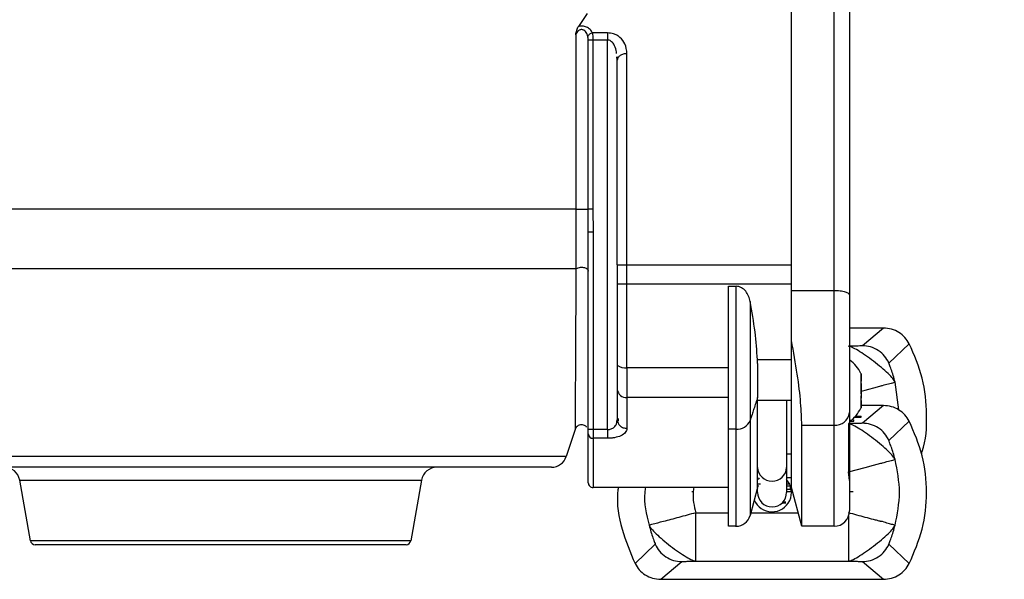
# Model space of a CAD drawing. Header units: inches. Extents: x 144.9 to 238.4, y 214.8 to 247.7.
# Tile 22 of 256: x 158.65 to 158.9, y 223.666 to 223.808. Entities that reach past the tile are written whole.
import ezdxf

# ---------------------------------------------------------------- set-up
doc = ezdxf.new("R2010")
doc.units = ezdxf.units.IN
doc.header["$LTSCALE"] = 0.25
doc.header["$MEASUREMENT"] = 0
doc.layers.add('ANNOTATIONS', color=1, linetype='Continuous')
doc.layers.add('MOTOR RH', color=7, linetype='Continuous')
doc.styles.add('ARIAL', font='arial.ttf', dxfattribs={"height": 0.09375})
doc.dimstyles.new('STANDARD$0', dxfattribs={"dimtxt": 0.09375, "dimasz": 0.09375, "dimexe": 0.03125, "dimexo": 0.046875, "dimgap": 0.09, "dimtad": 0, "dimtih": 1, "dimtoh": 1, "dimdec": 4, "dimzin": 0, "dimdsep": 46, "dimtxsty": 'ARIAL', "dimcen": 0.09, "dimadec": 0, "dimazin": 0, "dimtfac": 1, "dimtdec": 4, "dimtofl": 0, "dimtmove": 0, "dimatfit": 1, "dimfxl": 1, "dimtolj": 1, "dimtzin": 0, "dimarcsym": 0})

# ---------------------------------------------------------------- blocks, each defined once
blk = doc.blocks.new('*D61')
at = {"layer": 'ANNOTATIONS', "color": 0, "lineweight": -2, "transparency": 16777216}
for p, q in [((158.0267998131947, 223.8493624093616), (158.0267998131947, 225.9990556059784)), ((159.1674248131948, 224.9900478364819), (159.1674248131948, 225.9990556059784)), ((158.1205498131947, 225.9678056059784), (158.312002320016, 225.9678056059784)), ((159.0736748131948, 225.9678056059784), (158.8822223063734, 225.9678056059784))]:
    blk.add_line(p, q, dxfattribs=at)
at = {"layer": 'ANNOTATIONS', "color": 0, "transparency": 16777216}
for points in [[(158.1205498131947, 225.9834306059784), (158.1205498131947, 225.9521806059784), (158.0267998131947, 225.9678056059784)], [(159.0736748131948, 225.9834306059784), (159.0736748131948, 225.9521806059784), (159.1674248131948, 225.9678056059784)]]:
    blk.add_solid(points, dxfattribs=at)
at = {"layer": 'defpoints', "color": 0, "transparency": 16777216}
for p in [(158.0267998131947, 225.9678056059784), (159.1674248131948, 224.9431728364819), (158.0267998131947, 223.8024874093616)]:
    blk.add_point(p, dxfattribs=at)
at = {"layer": 'ANNOTATIONS', "color": 0, "transparency": 16777216, "insert": (158.5971123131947, 225.9678056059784), "char_height": 0.09375, "attachment_point": 5, "style": 'ARIAL'}
blk.add_mtext('\\A1;18 5/8"', dxfattribs=at)
blk = doc.blocks.new('*D63')
at = {"layer": 'ANNOTATIONS', "color": 0, "lineweight": -2, "transparency": 16777216}
for p, q in [((158.0267998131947, 223.8493624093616), (158.0267998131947, 226.3654182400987)), ((159.5003668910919, 225.1127240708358), (159.5003668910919, 226.3654182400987)), ((158.1205498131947, 226.3341682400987), (158.559241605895, 226.3341682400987)), ((159.4066168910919, 226.3341682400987), (158.9679250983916, 226.3341682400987))]:
    blk.add_line(p, q, dxfattribs=at)
at = {"layer": 'ANNOTATIONS', "color": 0, "transparency": 16777216}
for points in [[(158.1205498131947, 226.3497932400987), (158.1205498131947, 226.3185432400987), (158.0267998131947, 226.3341682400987)], [(159.4066168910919, 226.3497932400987), (159.4066168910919, 226.3185432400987), (159.5003668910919, 226.3341682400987)]]:
    blk.add_solid(points, dxfattribs=at)
at = {"layer": 'defpoints', "color": 0, "transparency": 16777216}
for p in [(158.0267998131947, 226.3341682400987), (159.5003668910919, 225.0658490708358), (158.0267998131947, 223.8024874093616)]:
    blk.add_point(p, dxfattribs=at)
at = {"layer": 'ANNOTATIONS', "color": 0, "transparency": 16777216, "insert": (158.7635833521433, 226.3341682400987), "char_height": 0.09375, "attachment_point": 5, "style": 'ARIAL'}
blk.add_mtext('\\A1;24""', dxfattribs=at)

msp = doc.modelspace()

# ---------------------------------------------------------------- linework, layer by layer
at = {"layer": 'MOTOR RH'}
for p, q in [((158.8569240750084, 223.739006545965), (158.8569240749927, 223.8315984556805)), ((158.8460973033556, 223.7262636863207), (158.8460973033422, 223.8302607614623)), ((158.7941411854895, 223.8094185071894), (158.7919110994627, 223.8061211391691)), ((158.7912314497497, 223.8040130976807), (158.7912314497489, 223.7596685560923)), ((158.7993453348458, 223.8044431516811), (158.795463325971, 223.8044431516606)), ((158.7993453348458, 223.8044431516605), (158.7993453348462, 223.8026562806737)), ((158.79438043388, 223.7596685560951), (158.7943804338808, 223.802656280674)), ((158.7993453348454, 223.8026562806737), (158.7955795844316, 223.8026562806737)), ((158.7955795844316, 223.8026562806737), (158.7955795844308, 223.7596685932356)), ((158.7993453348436, 223.7036189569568), (158.7993453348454, 223.8026562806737)), ((158.8018059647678, 223.7975581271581), (158.8017131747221, 223.7983964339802)), ((158.8019765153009, 223.7981202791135), (158.8017737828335, 223.7983985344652)), ((158.8019786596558, 223.7981323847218), (158.8018059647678, 223.7975581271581)), ((158.8042665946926, 223.7454764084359), (158.8042665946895, 223.799185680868)), ((158.7912314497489, 223.7596685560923), (158.6183002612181, 223.7596685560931)), ((158.7944240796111, 223.753770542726), (158.7943804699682, 223.7596685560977)), ((158.7955795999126, 223.7596685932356), (158.7956543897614, 223.7537705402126)), ((158.7944240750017, 223.7036189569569), (158.7944240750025, 223.753770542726)), ((158.7956543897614, 223.7537705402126), (158.7956543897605, 223.7036189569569)), ((158.8018059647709, 223.745476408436), (158.846097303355, 223.7454764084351)), ((158.8018059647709, 223.745476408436), (158.8018059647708, 223.7405551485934)), ((158.8042665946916, 223.7193619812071), (158.8042665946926, 223.7454764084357)), ((158.7912702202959, 223.7444610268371), (158.6212321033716, 223.7444610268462)), ((158.8460973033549, 223.7405551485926), (158.8018059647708, 223.7405551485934)), ((158.8301032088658, 223.7400507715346), (158.8320156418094, 223.7400507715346)), ((158.8320156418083, 223.7037020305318), (158.8320156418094, 223.7400507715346)), ((158.8460973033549, 223.7390065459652), (158.8569240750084, 223.739006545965)), ((158.8569240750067, 223.7047339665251), (158.8569240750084, 223.739006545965)), ((158.8355808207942, 223.7362190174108), (158.8355808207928, 223.7059480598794)), ((158.8694884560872, 223.7294264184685), (158.8608610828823, 223.7294264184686)), ((158.8609284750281, 223.7277364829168), (158.8609284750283, 223.7277165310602)), ((158.8694884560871, 223.7294264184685), (158.8641614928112, 223.7249225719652)), ((158.8460973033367, 223.6888819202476), (158.8460973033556, 223.72626367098)), ((158.8760366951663, 223.7254491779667), (158.8709044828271, 223.7205366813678)), ((158.8374850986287, 223.7203815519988), (158.8374500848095, 223.721362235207)), ((158.8460973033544, 223.7213622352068), (158.8374500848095, 223.721362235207)), ((158.8301032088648, 223.7193619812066), (158.8042665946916, 223.7193619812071)), ((158.8042665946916, 223.7193619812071), (158.8042665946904, 223.7117829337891)), ((158.8638138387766, 223.7177560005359), (158.8637775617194, 223.7178414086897)), ((158.8638138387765, 223.7167777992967), (158.8638138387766, 223.7177560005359)), ((158.8637491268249, 223.715763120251), (158.8638138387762, 223.715763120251)), ((158.8638138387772, 223.7158880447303), (158.8637650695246, 223.7158880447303)), ((158.8638138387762, 223.715763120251), (158.8638138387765, 223.7167777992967)), ((158.8638138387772, 223.7158880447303), (158.8638138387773, 223.7159524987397)), ((158.863813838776, 223.7142473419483), (158.8638138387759, 223.7152423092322)), ((158.8733915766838, 223.708617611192), (158.8724558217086, 223.7157057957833)), ((158.8018059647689, 223.7138031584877), (158.8018059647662, 223.7061063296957)), ((158.863813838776, 223.7127290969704), (158.863813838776, 223.7142473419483)), ((158.8301032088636, 223.7117829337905), (158.8042665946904, 223.711782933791)), ((158.8042665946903, 223.7117829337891), (158.8042665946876, 223.703935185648)), ((158.8460973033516, 223.7110275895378), (158.8374850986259, 223.7110275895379)), ((158.8448669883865, 223.7110275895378), (158.8448669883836, 223.6940026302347)), ((158.8637682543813, 223.7110883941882), (158.8638138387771, 223.7110883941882)), ((158.8638138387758, 223.7117341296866), (158.8638138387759, 223.7121959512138)), ((158.8638138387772, 223.7110239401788), (158.8638138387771, 223.7110883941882)), ((158.8638138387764, 223.710198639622), (158.8638138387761, 223.710957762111)), ((158.8638138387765, 223.7092204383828), (158.8638138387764, 223.710198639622)), ((158.8694884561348, 223.7097413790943), (158.8638138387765, 223.7097413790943)), ((158.8694884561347, 223.7097413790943), (158.8641614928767, 223.7052375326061)), ((158.8018059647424, 223.7061063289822), (158.8017138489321, 223.7056572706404)), ((158.8017258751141, 223.7057158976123), (158.8018059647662, 223.7061063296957)), ((158.8018059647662, 223.7061063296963), (158.8019932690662, 223.7052754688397)), ((158.8019947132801, 223.7064727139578), (158.8020673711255, 223.7058691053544)), ((158.8355808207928, 223.7059480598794), (158.8355808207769, 223.6817750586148)), ((158.8605817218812, 223.7051433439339), (158.8605817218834, 223.6928432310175)), ((158.8611088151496, 223.7058134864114), (158.8611088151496, 223.7060594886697)), ((158.8611088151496, 223.7058134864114), (158.8611717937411, 223.7058111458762)), ((158.8611717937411, 223.7057981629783), (158.8611717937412, 223.7058571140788)), ((158.8611717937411, 223.7057981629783), (158.8619482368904, 223.7057981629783)), ((158.8619482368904, 223.7057981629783), (158.8619482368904, 223.7060441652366)), ((158.8619903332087, 223.7058126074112), (158.8619903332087, 223.7060586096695)), ((158.8621727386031, 223.7067958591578), (158.8638004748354, 223.7067958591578)), ((158.8623932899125, 223.7070418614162), (158.8638004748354, 223.7070418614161)), ((158.8624105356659, 223.7070618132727), (158.8638004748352, 223.7070618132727)), ((158.8638004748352, 223.7070618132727), (158.8638004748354, 223.7070418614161)), ((158.8638004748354, 223.7067958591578), (158.8638004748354, 223.7070418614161)), ((158.8760366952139, 223.7057641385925), (158.8709044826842, 223.7008516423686)), ((158.7910634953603, 223.703666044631), (158.7888227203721, 223.6967696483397)), ((158.7993453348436, 223.7036189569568), (158.7944240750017, 223.7036189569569)), ((158.7956543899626, 223.7036189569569), (158.7956543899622, 223.7013990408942)), ((158.8320156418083, 223.7037020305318), (158.8301032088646, 223.7037020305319)), ((158.8487345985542, 223.7047339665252), (158.8569240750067, 223.704733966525)), ((158.8487345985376, 223.6790394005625), (158.8487345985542, 223.7047339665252)), ((158.8569240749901, 223.6790394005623), (158.8569240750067, 223.704733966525)), ((158.7993453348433, 223.7013990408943), (158.7956543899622, 223.7013990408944)), ((158.7956543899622, 223.7013990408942), (158.7956543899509, 223.6888819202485)), ((158.7888227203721, 223.6967696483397), (158.614076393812, 223.6967696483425)), ((158.8448669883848, 223.697479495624), (158.8460973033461, 223.6974794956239)), ((158.8374850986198, 223.6940026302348), (158.8374850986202, 223.6949777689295)), ((158.8374850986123, 223.6876516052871), (158.8374850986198, 223.6940026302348)), ((158.8448669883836, 223.6940026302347), (158.8448669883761, 223.687651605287)), ((158.8608610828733, 223.6907177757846), (158.860581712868, 223.692843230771)), ((158.652538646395, 223.6753808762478), (158.6498205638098, 223.6907958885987)), ((158.6498205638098, 223.6907958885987), (158.752019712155, 223.6907958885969)), ((158.752019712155, 223.6907958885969), (158.7493016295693, 223.6753808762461)), ((158.8460973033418, 223.6913425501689), (158.8448669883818, 223.6913425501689)), ((158.8301099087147, 223.6888819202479), (158.7956543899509, 223.6888819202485)), ((158.8211932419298, 223.6878152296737), (158.8208005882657, 223.6878038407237)), ((158.8374941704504, 223.6889157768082), (158.8355808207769, 223.6817750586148)), ((158.8378382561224, 223.689227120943), (158.8374851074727, 223.689227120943)), ((158.8374851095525, 223.6898449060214), (158.8382074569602, 223.6898449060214)), ((158.8448669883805, 223.6898449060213), (158.845581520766, 223.6898449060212)), ((158.8457570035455, 223.6892271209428), (158.8448669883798, 223.6892271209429)), ((158.8457570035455, 223.6883661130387), (158.8448669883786, 223.6883661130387)), ((158.84575700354, 223.687760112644), (158.844866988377, 223.687760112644)), ((158.8457894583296, 223.6893648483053), (158.8457570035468, 223.6893648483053)), ((158.8457570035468, 223.6893648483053), (158.8457570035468, 223.6885038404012)), ((158.8457570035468, 223.6885038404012), (158.8457570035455, 223.6883661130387)), ((158.8457570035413, 223.6879345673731), (158.8457570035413, 223.6878978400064)), ((158.8457570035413, 223.6878978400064), (158.84575700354, 223.687760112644)), ((158.8487345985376, 223.6790394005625), (158.8460973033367, 223.6888819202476)), ((158.861751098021, 223.6878257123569), (158.8608610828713, 223.6878257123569)), ((158.8447099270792, 223.6851800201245), (158.8439124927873, 223.6851747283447)), ((158.8439172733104, 223.6851800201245), (158.8447099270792, 223.6851800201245)), ((158.8457570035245, 223.6860890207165), (158.8457570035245, 223.6860522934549)), ((158.845830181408, 223.6860522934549), (158.8457570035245, 223.6860522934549)), ((158.8457570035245, 223.6860522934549), (158.8457570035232, 223.6859145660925)), ((158.8447099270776, 223.6850147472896), (158.8437586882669, 223.6850147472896)), ((158.8437650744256, 223.685021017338), (158.8447099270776, 223.6850147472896)), ((158.8217704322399, 223.682459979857), (158.8301032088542, 223.6824599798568)), ((158.8357643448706, 223.6824599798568), (158.8478180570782, 223.6824599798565)), ((158.8320187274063, 223.6790394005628), (158.8301001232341, 223.6790394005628)), ((158.8569240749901, 223.6790394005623), (158.8487345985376, 223.6790394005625)), ((158.7493016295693, 223.6753808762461), (158.652538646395, 223.6753808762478)), ((158.8063153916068, 223.6695390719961), (158.81144760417, 223.6744515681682)), ((158.8760365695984, 223.6695391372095), (158.8709037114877, 223.6744519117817)), ((158.812863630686, 223.6655618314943), (158.8181906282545, 223.6700656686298)), ((158.8217703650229, 223.6701598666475), (158.8605817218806, 223.6701598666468)), ((158.8641614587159, 223.6700656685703), (158.869488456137, 223.6655618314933)), ((158.8128636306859, 223.6655618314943), (158.869488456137, 223.6655618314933))]:
    msp.add_line(p, q, dxfattribs=at)
at = {"layer": 'MOTOR RH', "flags": 128}
for points in [[(158.863813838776, 223.713393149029), (158.8648754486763, 223.7136772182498), (158.8679407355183, 223.7144974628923), (158.8688434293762, 223.7147377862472), (158.8688441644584, 223.7147385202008), (158.8688479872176, 223.714738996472), (158.8688503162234, 223.7147404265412), (158.8688580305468, 223.7147429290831), (158.8688714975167, 223.7147465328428), (158.8688983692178, 223.7147537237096), (158.8689518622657, 223.7147680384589), (158.869057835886, 223.7147963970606), (158.8692656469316, 223.7148520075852), (158.8696640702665, 223.7149586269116), (158.8703875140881, 223.7151522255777), (158.8715148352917, 223.715453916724), (158.8724600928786, 223.7157069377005)], [(158.860581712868, 223.692843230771), (158.8648754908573, 223.6939921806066), (158.866967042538, 223.6945518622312), (158.8688418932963, 223.695051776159), (158.8688433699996, 223.6950524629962), (158.8688442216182, 223.6950533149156), (158.8688466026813, 223.6950531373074), (158.8688482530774, 223.6950532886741), (158.8688580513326, 223.6950578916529), (158.8688715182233, 223.6950614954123), (158.8688983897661, 223.6950686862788), (158.8689518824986, 223.6950830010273), (158.8690578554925, 223.6951113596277), (158.8692656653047, 223.69516697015), (158.8696640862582, 223.6952735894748), (158.8703875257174, 223.6954671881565), (158.8715148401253, 223.695768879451), (158.8724600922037, 223.6960219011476)], [(158.8379209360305, 223.691342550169), (158.8376961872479, 223.6911314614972), (158.8374603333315, 223.690878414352)]]:
    msp.add_lwpolyline(points, dxfattribs=at)
at = {"layer": 'MOTOR RH'}
for centre, radius, start, end in [((158.8549555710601, 223.7134882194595), 0.009842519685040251, 26.71443561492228, 52.34701857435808), ((158.8036933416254, 223.7222005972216), 0.002895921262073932, 229.3273642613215, 281.4172162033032), ((158.8040660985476, 223.7140473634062), 0.002273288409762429, 186.1667926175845, 275.0598630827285), ((158.8572569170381, 223.7083459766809), 0.003627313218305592, 264.735136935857, 353.5236962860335), ((158.8549555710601, 223.7134882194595), 0.0098425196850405, 307.4001383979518, 333.2763511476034), ((158.8322147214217, 223.7073385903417), 0.003642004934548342, 266.8665309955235, 337.5545556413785), ((158.7955971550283, 223.702572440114), 0.001174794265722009, 183.0956027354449, 272.7925049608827), ((158.785078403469, 223.6979862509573), 0.003937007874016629, 269.9999999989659, 341.9999957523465), ((158.6459433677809, 223.6901122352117), 0.003937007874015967, 9.999987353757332, 89.99999999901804), ((158.7558969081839, 223.6901122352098), 0.003937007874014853, 89.99999999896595, 170.00001264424), ((158.8410721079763, 223.6941129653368), 0.003588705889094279, 181.7618418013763, 271.659623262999), ((158.8412799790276, 223.6941129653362), 0.003588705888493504, 268.3403767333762, 358.2381582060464), ((158.7956543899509, 223.6901122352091), 0.001230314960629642, 179.9999998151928, 269.9999999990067), ((158.8411760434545, 223.6876516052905), 0.004921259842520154, 202.8939333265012, 41.40962140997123), ((158.8411760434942, 223.687651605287), 0.003690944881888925, 179.9999998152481, 359.9999998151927), ((158.8569240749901, 223.6829764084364), 0.003937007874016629, 269.9999999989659, 359.9999998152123), ((158.8320156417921, 223.6827303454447), 0.003690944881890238, 269.9813452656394, 344.9999999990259), ((158.6537502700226, 223.6755945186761), 0.001230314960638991, 190.0000225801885, 269.9999999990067), ((158.7480900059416, 223.6755945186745), 0.001230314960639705, 269.9999999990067, 349.9999774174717)]:
    msp.add_arc(centre, radius, start, end, dxfattribs=at)
for points, knots in [([(158.8608610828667, 223.8276614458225), (158.8608610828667, 223.8276614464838), (158.8608610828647, 223.8278157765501), (158.8608610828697, 223.8272822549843), (158.8608610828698, 223.8259888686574), (158.8608610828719, 223.8237128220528), (158.8608610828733, 223.820668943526), (158.8608610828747, 223.816882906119), (158.8608610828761, 223.8123869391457), (158.8608610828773, 223.807166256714), (158.8608610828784, 223.8011882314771), (158.8608610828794, 223.794546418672), (158.8608610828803, 223.7872682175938), (158.860861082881, 223.7795034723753), (158.8608610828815, 223.7713701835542), (158.8608610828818, 223.7629923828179), (158.860861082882, 223.7518236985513), (158.8608610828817, 223.7433841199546), (158.8608610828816, 223.7378292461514)], [0, 0, 0, 0, 2.738801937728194e-07, 0.06391551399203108, 0.1278402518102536, 0.1903426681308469, 0.2528547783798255, 0.3130807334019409, 0.3733161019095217, 0.4350602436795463, 0.4968139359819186, 0.5604097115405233, 0.6240149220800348, 0.6880911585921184, 0.7521765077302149, 0.8152991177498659, 0.8784311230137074, 1, 1, 1, 1]), ([(158.7912314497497, 223.8040130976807), (158.7913118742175, 223.8043927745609), (158.7914371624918, 223.8049842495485), (158.7916714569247, 223.8056991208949), (158.7918348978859, 223.8059868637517), (158.791911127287, 223.806121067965)], [0, 0, 0, 0, 0.4888948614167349, 0.7616188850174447, 1, 1, 1, 1]), ([(158.7943126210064, 223.8035497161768), (158.7942409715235, 223.8037945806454), (158.7941130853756, 223.8042316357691), (158.793763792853, 223.8047792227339), (158.7933954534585, 223.805100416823), (158.7930674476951, 223.8052469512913), (158.7928284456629, 223.8052996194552), (158.7925898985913, 223.8053006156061), (158.7922675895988, 223.8052346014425), (158.791878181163, 223.8050153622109), (158.7914886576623, 223.8045835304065), (158.7913234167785, 223.8042170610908), (158.7912314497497, 223.8040130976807)], [0, 0, 0, 0, 0.1754603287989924, 0.313176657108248, 0.4323397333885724, 0.4837902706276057, 0.5316214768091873, 0.5772645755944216, 0.6236396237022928, 0.7263008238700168, 0.8476690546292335, 1, 1, 1, 1]), ([(158.795463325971, 223.8044431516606), (158.7953004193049, 223.8047563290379), (158.7949947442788, 223.8053439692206), (158.7942061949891, 223.8058901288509), (158.7934960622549, 223.8061374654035), (158.7929588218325, 223.8062219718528), (158.7924176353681, 223.8062240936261), (158.7920806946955, 223.8061555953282), (158.7919111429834, 223.8061211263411)], [0, 0, 0, 0, 0.296063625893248, 0.5555282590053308, 0.6722176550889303, 0.7846529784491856, 0.8916353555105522, 1, 1, 1, 1]), ([(158.7943804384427, 223.802656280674), (158.7943793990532, 223.8028280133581), (158.7943774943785, 223.8031427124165), (158.7943328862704, 223.8034225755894), (158.7943126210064, 223.8035497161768)], [0, 0, 0, 0, 0.5457044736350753, 1, 1, 1, 1]), ([(158.7954633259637, 223.8044431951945), (158.7953359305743, 223.8044101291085), (158.7950738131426, 223.8043420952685), (158.7947209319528, 223.8041261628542), (158.7944428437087, 223.8038521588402), (158.7943552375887, 223.8036486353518), (158.7943126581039, 223.8035497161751)], [0, 0, 0, 0, 0.2430072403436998, 0.4999901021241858, 0.7569785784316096, 1, 1, 1, 1]), ([(158.795463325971, 223.8044431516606), (158.7954970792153, 223.8042088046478), (158.7955499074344, 223.8038420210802), (158.7955753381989, 223.8032018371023), (158.7955781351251, 223.8028424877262), (158.7955795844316, 223.8026562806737)], [0, 0, 0, 0, 0.4602138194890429, 0.7202945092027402, 1, 1, 1, 1]), ([(158.8042665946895, 223.799185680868), (158.8041756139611, 223.8000442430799), (158.8040153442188, 223.8015566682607), (158.8028598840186, 223.8030904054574), (158.8017485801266, 223.8038606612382), (158.8009388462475, 223.8042069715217), (158.8001281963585, 223.804408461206), (158.7996044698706, 223.8044316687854), (158.7993453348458, 223.8044431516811)], [0, 0, 0, 0, 0.3562502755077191, 0.6275630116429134, 0.7362293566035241, 0.8382311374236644, 0.919958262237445, 1, 1, 1, 1]), ([(158.8016184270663, 223.7992524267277), (158.8015989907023, 223.7995002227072), (158.8015348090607, 223.8003184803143), (158.8011385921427, 223.8012749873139), (158.8005866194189, 223.8020420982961), (158.8001982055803, 223.8023869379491), (158.7997822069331, 223.8026124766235), (158.7994859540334, 223.8026421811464), (158.7993453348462, 223.8026562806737)], [0, 0, 0, 0, 0.1717542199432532, 0.5671568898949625, 0.7006249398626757, 0.8141118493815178, 0.9117664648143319, 1, 1, 1, 1]), ([(158.8042665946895, 223.799185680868), (158.8039425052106, 223.7991615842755), (158.8032943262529, 223.7991133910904), (158.8025058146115, 223.798731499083), (158.8020463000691, 223.7983733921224), (158.801983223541, 223.7981486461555), (158.8019786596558, 223.7981323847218)], [0, 0, 0, 0, 0.3248864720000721, 0.6497729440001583, 0.9746594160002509, 1, 1, 1, 1]), ([(158.8018059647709, 223.745476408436), (158.8018059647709, 223.7501813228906), (158.801805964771, 223.7596690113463), (158.8018059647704, 223.7734491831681), (158.8018059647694, 223.78643012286), (158.8018059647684, 223.7938691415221), (158.8018059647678, 223.7975581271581)], [0, 0, 0, 0, 0.2479484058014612, 0.4999999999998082, 0.7520515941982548, 1, 1, 1, 1]), ([(158.7912314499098, 223.7596685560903), (158.7912330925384, 223.7570601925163), (158.7912365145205, 223.7516263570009), (158.7912586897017, 223.7469122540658), (158.7912702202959, 223.7444610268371)], [0, 0, 0, 0, 0.480022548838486, 1, 1, 1, 1]), ([(158.7912702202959, 223.7444610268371), (158.7912510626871, 223.7402193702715), (158.7912150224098, 223.7322397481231), (158.7911619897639, 223.7217882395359), (158.7911257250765, 223.7146981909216), (158.7911011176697, 223.7103277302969), (158.7910867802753, 223.7077726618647), (158.7910749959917, 223.705618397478), (158.7910650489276, 223.7039983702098), (158.7910640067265, 223.7037754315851), (158.7910634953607, 223.7036660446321)], [0, 0, 0, 0, 0.2293810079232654, 0.4315233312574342, 0.6079428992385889, 0.6860857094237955, 0.759062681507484, 0.8278339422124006, 0.9155250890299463, 1, 1, 1, 1]), ([(158.7912702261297, 223.7444610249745), (158.7913882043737, 223.7445414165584), (158.7916282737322, 223.7447050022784), (158.7921446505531, 223.7448519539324), (158.7926994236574, 223.7449020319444), (158.793226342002, 223.7448548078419), (158.7936952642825, 223.7447278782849), (158.7940854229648, 223.744524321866), (158.7943681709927, 223.7442476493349), (158.7944053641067, 223.744035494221), (158.7944240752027, 223.7439287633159)], [0, 0, 0, 0, 0.1268733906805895, 0.2581697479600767, 0.386835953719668, 0.5066021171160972, 0.6180728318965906, 0.7394389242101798, 0.8689170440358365, 1, 1, 1, 1]), ([(158.8355808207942, 223.7362190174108), (158.8354695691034, 223.7366770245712), (158.8352476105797, 223.737590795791), (158.8345233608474, 223.7388278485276), (158.8336156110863, 223.7396248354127), (158.8327279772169, 223.7399972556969), (158.8322508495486, 223.7400331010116), (158.8320156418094, 223.7400507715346)], [0, 0, 0, 0, 0.2492610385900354, 0.4973013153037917, 0.7476832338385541, 0.8756164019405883, 1, 1, 1, 1]), ([(158.8569240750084, 223.739006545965), (158.8571866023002, 223.7390022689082), (158.857714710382, 223.7389936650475), (158.8584763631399, 223.7389237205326), (158.8591802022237, 223.7388128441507), (158.8599511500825, 223.7386193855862), (158.8606886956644, 223.7383014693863), (158.8608013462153, 223.7379928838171), (158.8608610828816, 223.7378292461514)], [0, 0, 0, 0, 0.123075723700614, 0.2475829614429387, 0.3740891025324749, 0.5030483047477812, 0.736474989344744, 1, 1, 1, 1]), ([(158.8608610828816, 223.7378292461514), (158.8608610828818, 223.7366984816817), (158.8608610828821, 223.7344129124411), (158.8608610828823, 223.7304225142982), (158.8608610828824, 223.7262316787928), (158.8608610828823, 223.7220009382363), (158.860861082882, 223.7178823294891), (158.8608610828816, 223.7140329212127), (158.860861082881, 223.7105858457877), (158.8608610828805, 223.7088136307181), (158.8608610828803, 223.7079368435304)], [0, 0, 0, 0, 0.1236852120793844, 0.2499999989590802, 0.3763147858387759, 0.4999999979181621, 0.6236852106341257, 0.7499999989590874, 0.8763147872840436, 1, 1, 1, 1]), ([(158.8374500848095, 223.721362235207), (158.8372862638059, 223.7237238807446), (158.836943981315, 223.7286582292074), (158.836047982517, 223.7336278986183), (158.8355808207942, 223.7362190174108)], [0, 0, 0, 0, 0.47861344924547, 1, 1, 1, 1]), ([(158.8760366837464, 223.7254491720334), (158.875699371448, 223.7259941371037), (158.8750132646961, 223.7271026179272), (158.8734547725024, 223.7283652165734), (158.8715795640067, 223.7292535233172), (158.8701925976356, 223.7293681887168), (158.8694884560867, 223.7294264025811)], [0, 0, 0, 0, 0.2379336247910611, 0.4839665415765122, 0.7380177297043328, 1, 1, 1, 1]), ([(158.8487345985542, 223.7047339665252), (158.8486754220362, 223.7065271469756), (158.8485570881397, 223.7101129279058), (158.8476515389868, 223.7178265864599), (158.8466279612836, 223.7233831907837), (158.8460973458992, 223.7262636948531)], [0, 0, 0, 0, 0.3251282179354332, 0.6501512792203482, 1, 1, 1, 1]), ([(158.879143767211, 223.6974941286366), (158.8792100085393, 223.6976672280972), (158.880395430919, 223.7007649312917), (158.8806657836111, 223.7073727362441), (158.8798331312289, 223.7167832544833), (158.8773021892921, 223.7225604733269), (158.8760366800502, 223.7254491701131)], [0, 0, 0, 0, 0.01934702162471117, 0.3462248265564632, 0.6731025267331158, 1, 1, 1, 1]), ([(158.8641614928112, 223.7249225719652), (158.8640854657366, 223.7249120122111), (158.8639298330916, 223.724890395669), (158.8630659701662, 223.7248628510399), (158.8619619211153, 223.7248401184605), (158.8610349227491, 223.7248322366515), (158.8605817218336, 223.7248283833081)], [0, 0, 0, 0, 0.2429722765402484, 0.4973809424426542, 0.754274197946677, 1, 1, 1, 1]), ([(158.8724600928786, 223.7157069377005), (158.8723079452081, 223.7159667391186), (158.8720034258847, 223.7164867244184), (158.8707299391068, 223.7178282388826), (158.8690218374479, 223.7193648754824), (158.8670067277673, 223.7209901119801), (158.8649155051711, 223.7225107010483), (158.8630240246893, 223.7237542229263), (158.8614195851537, 223.7246153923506), (158.8608609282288, 223.7247574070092), (158.8605817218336, 223.7248283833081)], [0, 0, 0, 0, 0.1249511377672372, 0.2500862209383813, 0.375036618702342, 0.5000684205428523, 0.6250404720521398, 0.7500017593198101, 0.8750555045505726, 1, 1, 1, 1]), ([(158.8709044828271, 223.7205366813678), (158.8705706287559, 223.7211481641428), (158.8698885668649, 223.7223974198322), (158.8682338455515, 223.7238078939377), (158.866273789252, 223.7247486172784), (158.8648556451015, 223.7248654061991), (158.8641614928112, 223.7249225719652)], [0, 0, 0, 0, 0.244737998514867, 0.4999982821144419, 0.7552594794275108, 0.9999999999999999, 0.9999999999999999, 0.9999999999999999, 0.9999999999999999]), ([(158.8724558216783, 223.7157057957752), (158.8723002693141, 223.7162695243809), (158.8719820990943, 223.7174225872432), (158.8714791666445, 223.7189131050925), (158.8709982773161, 223.7201895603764), (158.8709344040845, 223.7204237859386), (158.8709037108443, 223.7205363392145)], [0, 0, 0, 0, 0.2538021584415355, 0.5191325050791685, 0.7689269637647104, 1, 1, 1, 1]), ([(158.8637466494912, 223.7179140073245), (158.8637463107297, 223.7179148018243), (158.8637446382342, 223.7179187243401), (158.8637461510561, 223.7179151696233), (158.8637543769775, 223.7178959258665), (158.8637862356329, 223.7178211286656), (158.8638092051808, 223.7177669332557), (158.8638138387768, 223.7177560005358)], [0, 0, 0, 0, 0.01887908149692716, 0.09320769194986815, 0.4960221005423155, 0.8983336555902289, 1, 1, 1, 1]), ([(158.8638138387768, 223.7177560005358), (158.8638138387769, 223.7176590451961), (158.8638138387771, 223.7174651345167), (158.8638138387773, 223.7167487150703), (158.8638138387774, 223.716188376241), (158.8638138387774, 223.716001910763)], [0, 0, 0, 0, 0.4002017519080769, 0.8004035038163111, 0.9999999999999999, 0.9999999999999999, 0.9999999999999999, 0.9999999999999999]), ([(158.8638138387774, 223.716001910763), (158.8637961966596, 223.7159716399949), (158.8637608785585, 223.7159110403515), (158.8637409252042, 223.7157446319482), (158.8637501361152, 223.7155466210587), (158.8637795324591, 223.7153725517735), (158.863805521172, 223.7152738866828), (158.8638138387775, 223.7152423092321)], [0, 0, 0, 0, 0.2292505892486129, 0.4589412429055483, 0.6795282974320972, 0.8974340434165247, 0.9999999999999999, 0.9999999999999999, 0.9999999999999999, 0.9999999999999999]), ([(158.8638138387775, 223.7152423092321), (158.8638138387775, 223.7147833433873), (158.8638138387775, 223.7138654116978), (158.8638138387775, 223.7126288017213), (158.8638138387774, 223.7119575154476), (158.8638138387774, 223.7117341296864)], [0, 0, 0, 0, 0.4002017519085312, 0.8004035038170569, 1, 1, 1, 1]), ([(158.8374850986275, 223.7118102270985), (158.8371739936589, 223.7108402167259), (158.8368621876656, 223.7098680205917), (158.8365447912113, 223.7088981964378), (158.836523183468, 223.7088322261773), (158.8363635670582, 223.7083448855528), (158.8360461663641, 223.7073760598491), (158.8357441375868, 223.7064492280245), (158.835580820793, 223.7059480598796)], [0, 0, 0, 0, 0.4901779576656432, 0.4912824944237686, 0.4999966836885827, 0.5242169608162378, 0.7427286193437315, 1, 1, 1, 1]), ([(158.8374851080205, 223.6888838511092), (158.8374851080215, 223.6888832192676), (158.8374851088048, 223.688391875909), (158.8374851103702, 223.6900914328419), (158.8374851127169, 223.6942501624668), (158.8374851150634, 223.70142144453), (158.8374851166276, 223.7083472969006), (158.8374851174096, 223.7118102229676)], [0, 0, 0, 0, 0.0003217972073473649, 0.2502413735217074, 0.5001609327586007, 0.7500804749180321, 1, 1, 1, 1]), ([(158.8638138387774, 223.7117341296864), (158.8637961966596, 223.7116623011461), (158.8637608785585, 223.7115185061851), (158.8637409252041, 223.7113054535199), (158.863750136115, 223.7111289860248), (158.863779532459, 223.7110238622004), (158.8638055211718, 223.7109864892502), (158.8638138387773, 223.7109745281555)], [0, 0, 0, 0, 0.2292505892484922, 0.4589412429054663, 0.6795282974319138, 0.8974340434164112, 0.9999999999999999, 0.9999999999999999, 0.9999999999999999, 0.9999999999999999]), ([(158.8638138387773, 223.7109745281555), (158.8638138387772, 223.7106125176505), (158.8638138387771, 223.7098884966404), (158.8638138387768, 223.7093683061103), (158.8638138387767, 223.7092573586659), (158.8638138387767, 223.7092204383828)], [0, 0, 0, 0, 0.4002017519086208, 0.8004035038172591, 1, 1, 1, 1]), ([(158.8608610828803, 223.7079368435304), (158.8608610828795, 223.7054700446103), (158.8608610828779, 223.7004895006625), (158.8608610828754, 223.6944158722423), (158.8608610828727, 223.6894122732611), (158.8608610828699, 223.685759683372), (158.860861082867, 223.6834142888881), (158.8608610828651, 223.6831226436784), (158.8608610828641, 223.6829764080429)], [0, 0, 0, 0, 0.1595820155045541, 0.3222010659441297, 0.4876802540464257, 0.6573222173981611, 0.8281758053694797, 1, 1, 1, 1]), ([(158.8638138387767, 223.7092204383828), (158.8637962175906, 223.7091789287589), (158.8637609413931, 223.7090958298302), (158.8637460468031, 223.7090610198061), (158.8637453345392, 223.7090593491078), (158.863745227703, 223.709059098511)], [0, 0, 0, 0, 0.4589845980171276, 0.918850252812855, 1, 1, 1, 1]), ([(158.8760366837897, 223.7057641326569), (158.8756993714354, 223.706309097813), (158.8750132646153, 223.7074175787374), (158.8734547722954, 223.7086801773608), (158.8715795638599, 223.7095684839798), (158.8701925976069, 223.7096831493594), (158.8694884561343, 223.7097413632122)], [0, 0, 0, 0, 0.2379336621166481, 0.4839665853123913, 0.7380177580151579, 1, 1, 1, 1]), ([(158.7993453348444, 223.7036189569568), (158.7994952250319, 223.7036269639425), (158.7998021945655, 223.7036433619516), (158.8002467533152, 223.7037713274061), (158.8006661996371, 223.7039727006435), (158.8011908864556, 223.7043714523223), (158.801630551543, 223.7049622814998), (158.8016976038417, 223.7054923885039), (158.8017258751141, 223.7057158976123)], [0, 0, 0, 0, 0.1077838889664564, 0.2207373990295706, 0.3417096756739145, 0.4730289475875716, 0.7778131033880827, 1, 1, 1, 1]), ([(158.8641614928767, 223.7052375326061), (158.864085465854, 223.7052269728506), (158.8639298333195, 223.7052053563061), (158.8630659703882, 223.7051778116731), (158.8619619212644, 223.7051550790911), (158.8610349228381, 223.705147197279), (158.8605817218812, 223.7051433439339)], [0, 0, 0, 0, 0.2429722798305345, 0.497380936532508, 0.7542741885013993, 1, 1, 1, 1]), ([(158.8724600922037, 223.6960219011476), (158.872307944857, 223.6962817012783), (158.8720034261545, 223.6968016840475), (158.8707299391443, 223.6981432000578), (158.8690218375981, 223.699679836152), (158.8670067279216, 223.7013050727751), (158.864915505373, 223.7028256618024), (158.8630240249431, 223.7040691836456), (158.8614195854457, 223.7049303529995), (158.8608609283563, 223.7050723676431), (158.8605817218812, 223.7051433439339)], [0, 0, 0, 0, 0.1249511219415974, 0.2500862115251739, 0.3750366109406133, 0.5000684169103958, 0.6250404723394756, 0.7500017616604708, 0.8750555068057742, 1, 1, 1, 1]), ([(158.8619482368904, 223.7057981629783), (158.8619590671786, 223.7058005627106), (158.8619807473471, 223.7058053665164), (158.8619871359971, 223.7058101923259), (158.8619903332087, 223.7058126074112)], [0, 0, 0, 0, 0.4995481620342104, 1, 1, 1, 1]), ([(158.8709044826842, 223.7008516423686), (158.870570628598, 223.7014631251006), (158.8698885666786, 223.7027123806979), (158.8682338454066, 223.7041228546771), (158.8662737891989, 223.7050635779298), (158.8648556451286, 223.7051803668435), (158.8641614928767, 223.7052375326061)], [0, 0, 0, 0, 0.244737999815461, 0.4999982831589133, 0.7552594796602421, 0.9999999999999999, 0.9999999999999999, 0.9999999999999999, 0.9999999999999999]), ([(158.8760366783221, 223.6695390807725), (158.8772917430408, 223.6724247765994), (158.8798017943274, 223.6781959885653), (158.8807911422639, 223.6876516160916), (158.8798017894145, 223.6971072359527), (158.8772917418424, 223.7028784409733), (158.8760366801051, 223.7057641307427)], [0, 0, 0, 0, 0.2500079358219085, 0.5000003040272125, 0.7499925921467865, 0.9999999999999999, 0.9999999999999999, 0.9999999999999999, 0.9999999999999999]), ([(158.7939925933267, 223.7042700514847), (158.7939900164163, 223.7042743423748), (158.7938821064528, 223.704454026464), (158.7935201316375, 223.7046723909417), (158.792979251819, 223.7048675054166), (158.7923877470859, 223.704861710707), (158.7918135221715, 223.7046522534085), (158.7913191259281, 223.704240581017), (158.791147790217, 223.7038555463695), (158.7910634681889, 223.7036660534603)], [0, 0, 0, 0, 0.004159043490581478, 0.1741629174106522, 0.3287534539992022, 0.4833440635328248, 0.6533481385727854, 0.829396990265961, 1, 1, 1, 1]), ([(158.7944240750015, 223.7025089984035), (158.7944240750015, 223.7025673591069), (158.7944240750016, 223.7026837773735), (158.7944240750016, 223.7029549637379), (158.7944240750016, 223.7032713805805), (158.7944240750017, 223.7035024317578), (158.7944240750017, 223.7036189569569)], [0, 0, 0, 0, 0.2506203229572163, 0.4999388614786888, 0.7478059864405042, 1, 1, 1, 1]), ([(158.8042665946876, 223.703935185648), (158.8041845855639, 223.7035675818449), (158.804027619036, 223.7028639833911), (158.802835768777, 223.7020280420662), (158.8014527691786, 223.7015951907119), (158.8002552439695, 223.7014226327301), (158.7996480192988, 223.7014068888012), (158.799345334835, 223.7013990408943)], [0, 0, 0, 0, 0.2852021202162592, 0.5458805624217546, 0.7796954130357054, 0.8901843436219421, 1, 1, 1, 1]), ([(158.832015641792, 223.6790395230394), (158.832015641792, 223.679039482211), (158.8320156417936, 223.678510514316), (158.8320156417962, 223.6803375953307), (158.8320156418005, 223.6848089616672), (158.8320156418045, 223.6925237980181), (158.832015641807, 223.6999759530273), (158.8320156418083, 223.7037020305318)], [0, 0, 0, 0, 1.929737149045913e-05, 0.2500144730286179, 0.5000096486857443, 0.7500048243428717, 1, 1, 1, 1]), ([(158.7944240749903, 223.6901122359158), (158.7944240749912, 223.6902673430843), (158.7944240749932, 223.6905765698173), (158.794424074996, 223.6930941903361), (158.7944240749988, 223.6969007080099), (158.7944240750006, 223.7006512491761), (158.7944240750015, 223.7025089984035)], [0, 0, 0, 0, 0.2539524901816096, 0.5062880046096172, 0.7554504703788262, 1, 1, 1, 1]), ([(158.8724558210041, 223.6960207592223), (158.8723002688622, 223.6965844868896), (158.871982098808, 223.6977375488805), (158.8714791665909, 223.699228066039), (158.8709982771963, 223.700504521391), (158.8709344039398, 223.7007387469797), (158.870903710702, 223.7008513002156)], [0, 0, 0, 0, 0.2538018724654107, 0.5191323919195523, 0.7689270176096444, 0.9999999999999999, 0.9999999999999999, 0.9999999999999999, 0.9999999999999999]), ([(158.785078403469, 223.6940492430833), (158.7849678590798, 223.6940492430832), (158.7847436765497, 223.6940492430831), (158.7828985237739, 223.694049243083), (158.77933131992, 223.6940492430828), (158.7730009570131, 223.6940492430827), (158.7641925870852, 223.6940492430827), (158.7549343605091, 223.6940492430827), (158.74614704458, 223.6940492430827), (158.736785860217, 223.6940492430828), (158.7270947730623, 223.6940492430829), (158.7173082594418, 223.694049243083), (158.7074665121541, 223.6940492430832), (158.6975351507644, 223.6940492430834), (158.6874721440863, 223.6940492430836), (158.6755601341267, 223.6940492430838), (158.6621994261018, 223.6940492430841), (158.649939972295, 223.6940492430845), (158.6404619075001, 223.6940492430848), (158.6333978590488, 223.6940492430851), (158.6275532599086, 223.6940492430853), (158.6230044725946, 223.6940492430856), (158.6196410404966, 223.6940492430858), (158.6183917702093, 223.6940492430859), (158.6177757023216, 223.694049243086)], [0, 0, 0, 0, 0.03910428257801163, 0.07930295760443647, 0.1205230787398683, 0.1846246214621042, 0.249943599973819, 0.2935105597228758, 0.3367185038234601, 0.3794770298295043, 0.4206926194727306, 0.4608913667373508, 0.5000001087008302, 0.539104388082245, 0.5793030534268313, 0.6205231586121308, 0.6846246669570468, 0.7499436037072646, 0.7935105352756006, 0.8367184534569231, 0.8794769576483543, 0.9206925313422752, 0.96089014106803, 1, 1, 1, 1]), ([(158.8020388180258, 223.6888819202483), (158.801984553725, 223.6884721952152), (158.8015191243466, 223.6849579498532), (158.8026787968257, 223.6781794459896), (158.8051031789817, 223.6724192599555), (158.8063154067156, 223.6695390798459)], [0, 0, 0, 0, 0.06190178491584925, 0.5309367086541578, 1, 1, 1, 1]), ([(158.8089538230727, 223.6888819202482), (158.8088927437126, 223.6884718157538), (158.8084161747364, 223.685271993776), (158.8092068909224, 223.6820721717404), (158.8098962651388, 223.6792824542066)], [0, 0, 0, 0, 0.1281647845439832, 1, 1, 1, 1]), ([(158.8212496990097, 223.688881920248), (158.8211853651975, 223.6884712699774), (158.8208500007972, 223.6863305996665), (158.8213590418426, 223.6841899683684), (158.8217704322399, 223.682459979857)], [0, 0, 0, 0, 0.191832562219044, 1, 1, 1, 1]), ([(158.8217704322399, 223.682459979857), (158.8203031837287, 223.6820670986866), (158.8172806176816, 223.6812577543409), (158.813363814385, 223.6802111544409), (158.8105545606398, 223.6794598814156), (158.8101104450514, 223.6793401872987), (158.8098919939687, 223.6792813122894)], [0, 0, 0, 0, 0.2407936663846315, 0.496040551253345, 0.7521129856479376, 1, 1, 1, 1]), ([(158.8217703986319, 223.6738575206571), (158.8217704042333, 223.675119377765), (158.8217704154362, 223.6776430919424), (158.8217704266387, 223.6808543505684), (158.8217704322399, 223.682459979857)], [0, 0, 0, 0, 0.5000000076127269, 1, 1, 1, 1]), ([(158.8688445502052, 223.680248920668), (158.8688445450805, 223.6802489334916), (158.8688445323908, 223.6802489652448), (158.8688445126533, 223.6802490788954), (158.8688443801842, 223.6802494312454), (158.8688439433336, 223.6802500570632), (158.8688429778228, 223.6802507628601), (158.8688387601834, 223.6802522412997), (158.8688297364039, 223.6802519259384), (158.8688131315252, 223.6802579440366), (158.8687812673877, 223.6802654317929), (158.8687178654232, 223.68028313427), (158.8685895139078, 223.6803169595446), (158.8683288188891, 223.6803870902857), (158.8677913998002, 223.6805306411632), (158.8666648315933, 223.6808322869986), (158.8642997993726, 223.6814650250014), (158.8620474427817, 223.6820677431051), (158.8605816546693, 223.6824599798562)], [0, 0, 0, 0, 5.063318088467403e-06, 1.253760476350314e-05, 3.93984600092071e-05, 0.0001415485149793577, 0.0003102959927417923, 0.0005462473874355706, 0.002108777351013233, 0.004170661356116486, 0.008294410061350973, 0.01654175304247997, 0.03303520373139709, 0.06601222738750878, 0.131887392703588, 0.2630110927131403, 0.5203825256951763, 1, 1, 1, 1]), ([(158.8605816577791, 223.6816003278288), (158.8605816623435, 223.6803083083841), (158.8605816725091, 223.6774308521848), (158.8605816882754, 223.6736657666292), (158.8605817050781, 223.6708036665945), (158.8605817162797, 223.6703744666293), (158.8605817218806, 223.6701598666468)], [0, 0, 0, 0, 0.2136159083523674, 0.4757439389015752, 0.7378719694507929, 1, 1, 1, 1]), ([(158.872460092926, 223.6792813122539), (158.8722623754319, 223.6793531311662), (158.871958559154, 223.6794634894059), (158.870419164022, 223.6797334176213), (158.8694576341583, 223.6802979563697), (158.8688453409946, 223.6802496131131), (158.8688448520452, 223.6802493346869), (158.8688446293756, 223.6802490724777), (158.8688445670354, 223.6802489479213), (158.8688445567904, 223.6802489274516)], [0, 0, 0, 0, 0.4798030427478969, 0.737274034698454, 0.9997805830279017, 0.9998846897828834, 0.9999548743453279, 0.9999925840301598, 1, 1, 1, 1]), ([(158.8098919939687, 223.6792813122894), (158.8100439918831, 223.6790222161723), (158.8103482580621, 223.6785035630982), (158.8116221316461, 223.6771588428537), (158.8133306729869, 223.6756260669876), (158.8153451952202, 223.6739975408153), (158.8174344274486, 223.6724767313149), (158.819329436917, 223.6712342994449), (158.8209314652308, 223.6703727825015), (158.8214907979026, 223.6702308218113), (158.8217703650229, 223.6701598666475)], [0, 0, 0, 0, 0.1249418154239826, 0.2501058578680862, 0.3750670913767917, 0.5001067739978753, 0.6250614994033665, 0.7500113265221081, 0.8750500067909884, 1, 1, 1, 1]), ([(158.809896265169, 223.6792824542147), (158.8100519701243, 223.6787184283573), (158.8103705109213, 223.6775645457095), (158.8108735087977, 223.6760739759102), (158.8113539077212, 223.6747985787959), (158.8114177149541, 223.6745644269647), (158.8114483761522, 223.6744519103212)], [0, 0, 0, 0, 0.2536508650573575, 0.518918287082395, 0.7688264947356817, 0.9999999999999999, 0.9999999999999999, 0.9999999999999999, 0.9999999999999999]), ([(158.8605817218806, 223.6701598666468), (158.8608609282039, 223.6702308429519), (158.8614195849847, 223.6703728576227), (158.8630240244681, 223.6712340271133), (158.8649155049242, 223.6724775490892), (158.8670067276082, 223.6739981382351), (158.8690218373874, 223.6756233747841), (158.8707299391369, 223.6771600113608), (158.8720034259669, 223.6785015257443), (158.8723079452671, 223.6790215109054), (158.872460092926, 223.6792813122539)], [0, 0, 0, 0, 0.1249444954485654, 0.2499982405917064, 0.3749595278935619, 0.4999315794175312, 0.6249633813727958, 0.74991377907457, 0.8750488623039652, 1, 1, 1, 1]), ([(158.8709037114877, 223.6744519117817), (158.8709344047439, 223.6745644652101), (158.8709982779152, 223.6747986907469), (158.8714791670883, 223.6760751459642), (158.8719820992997, 223.67756566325), (158.8723002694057, 223.6787187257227), (158.8724558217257, 223.6792824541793)], [0, 0, 0, 0, 0.2310735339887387, 0.4808678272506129, 0.7461979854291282, 1, 1, 1, 1]), ([(158.7480900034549, 223.6743642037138), (158.7479369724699, 223.6743642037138), (158.7476217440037, 223.6743642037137), (158.7449973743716, 223.6743642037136), (158.740645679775, 223.6743642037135), (158.7345102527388, 223.6743642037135), (158.7269687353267, 223.6743642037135), (158.7185145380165, 223.6743642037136), (158.7097233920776, 223.6743642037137), (158.7009201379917, 223.6743642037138), (158.6921168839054, 223.674364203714), (158.6833257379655, 223.6743642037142), (158.6748715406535, 223.6743642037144), (158.6673300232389, 223.6743642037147), (158.6611945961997, 223.6743642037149), (158.6568429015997, 223.6743642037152), (158.6542185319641, 223.6743642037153), (158.6539033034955, 223.6743642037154), (158.6537502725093, 223.6743642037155)], [0, 0, 0, 0, 0.05825801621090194, 0.1200056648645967, 0.1843204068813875, 0.2499999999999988, 0.315679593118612, 0.3799943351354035, 0.441741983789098, 0.5000000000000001, 0.5582580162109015, 0.6200056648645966, 0.6843204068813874, 0.75, 0.8156795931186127, 0.879994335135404, 0.9417419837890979, 0.9999999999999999, 0.9999999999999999, 0.9999999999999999, 0.9999999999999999]), ([(158.81144760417, 223.6744515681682), (158.8117814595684, 223.6738400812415), (158.8124635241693, 223.6725908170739), (158.8141182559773, 223.6711803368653), (158.816078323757, 223.6702396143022), (158.817496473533, 223.6701228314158), (158.8181906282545, 223.67006566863)], [0, 0, 0, 0, 0.2447381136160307, 0.499998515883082, 0.7552597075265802, 1, 1, 1, 1]), ([(158.8217703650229, 223.6701598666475), (158.8217703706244, 223.6703584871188), (158.8217703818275, 223.6707557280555), (158.8217703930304, 223.6728235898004), (158.8217703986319, 223.6738575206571)], [0, 0, 0, 0, 0.50000000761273, 1, 1, 1, 1]), ([(158.8641614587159, 223.6700656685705), (158.8648556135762, 223.6701228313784), (158.8662737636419, 223.6702396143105), (158.8682338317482, 223.6711803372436), (158.8698885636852, 223.6725908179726), (158.8705706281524, 223.6738400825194), (158.8709044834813, 223.6744515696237)], [0, 0, 0, 0, 0.2447402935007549, 0.5000014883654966, 0.7552618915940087, 1, 1, 1, 1]), ([(158.8181906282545, 223.6700656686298), (158.818266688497, 223.670076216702), (158.81842236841, 223.6700978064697), (158.8192881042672, 223.6701252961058), (158.8203925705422, 223.6701479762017), (158.8213178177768, 223.6701559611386), (158.8217703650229, 223.6701598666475)], [0, 0, 0, 0, 0.2428101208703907, 0.4969831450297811, 0.7539696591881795, 1, 1, 1, 1]), ([(158.8605817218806, 223.6701598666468), (158.8610349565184, 223.6701560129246), (158.8619620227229, 223.6701481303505), (158.8630661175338, 223.6701253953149), (158.8639299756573, 223.6700978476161), (158.8640854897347, 223.6700762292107), (158.8641614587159, 223.6700656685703)], [0, 0, 0, 0, 0.245727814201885, 0.5026225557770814, 0.7570299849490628, 1, 1, 1, 1]), ([(158.806315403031, 223.6695390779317), (158.8066527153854, 223.6689941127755), (158.8073388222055, 223.667885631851), (158.8088973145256, 223.6666230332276), (158.810772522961, 223.6657347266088), (158.8121594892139, 223.6656200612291), (158.8128636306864, 223.6655618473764)], [0, 0, 0, 0, 0.2379336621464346, 0.483966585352, 0.7380177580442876, 1, 1, 1, 1]), ([(158.8694884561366, 223.665561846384), (158.8701925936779, 223.6656200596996), (158.8715795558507, 223.665734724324), (158.8734547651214, 223.6666230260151), (158.8750132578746, 223.6678856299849), (158.8756993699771, 223.6689941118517), (158.8760366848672, 223.6695390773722)], [0, 0, 0, 0, 0.2619808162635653, 0.5160319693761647, 0.7620656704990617, 1, 1, 1, 1])]:
    msp.add_open_spline(points, degree=3, knots=knots, dxfattribs=at)
for points in [[(158.7955795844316, 223.802656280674), (158.7954415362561, 223.802656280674), (158.795165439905, 223.802656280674), (158.7948000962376, 223.802656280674), (158.7945124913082, 223.802656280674), (158.7944244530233, 223.802656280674), (158.7943804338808, 223.802656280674)], [(158.7912314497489, 223.7596685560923), (158.7913324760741, 223.7596685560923), (158.7915345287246, 223.7596685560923), (158.7919733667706, 223.7596685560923), (158.7924664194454, 223.7596685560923), (158.7929821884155, 223.7596685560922), (158.7934736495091, 223.7596685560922), (158.7938953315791, 223.7596685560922), (158.7942236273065, 223.7596685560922), (158.7943281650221, 223.7596685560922), (158.7943804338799, 223.7596685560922)], [(158.7955795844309, 223.7596685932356), (158.7954415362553, 223.7596685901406), (158.7951654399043, 223.7596685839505), (158.7948000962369, 223.7596685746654), (158.7945124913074, 223.7596685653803), (158.7944244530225, 223.7596685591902), (158.79438043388, 223.7596685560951)], [(158.7956543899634, 223.7537705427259), (158.7954931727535, 223.7537705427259), (158.7951707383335, 223.7537705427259), (158.7947640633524, 223.753770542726), (158.7944795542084, 223.753770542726), (158.7944425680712, 223.753770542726), (158.7944240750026, 223.753770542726)], [(158.8018059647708, 223.7405551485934), (158.8018059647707, 223.7370848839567), (158.8018059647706, 223.7301443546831), (158.8018059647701, 223.7233842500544), (158.8018059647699, 223.7200041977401)], [(158.8301032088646, 223.7037020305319), (158.8301032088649, 223.7047884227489), (158.8301032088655, 223.7069612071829), (158.8301032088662, 223.7112678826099), (158.8301032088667, 223.7160842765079), (158.830103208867, 223.7212563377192), (158.830103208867, 223.7265092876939), (158.8301032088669, 223.731567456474), (158.8301032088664, 223.7362553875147), (158.830103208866, 223.738785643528), (158.8301032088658, 223.7400507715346)], [(158.8018059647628, 223.7245610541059), (158.801805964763, 223.7238160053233), (158.8018059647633, 223.7223259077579), (158.8018059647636, 223.7195785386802), (158.8018059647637, 223.7165906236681), (158.8018059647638, 223.714480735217), (158.8018059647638, 223.7134257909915)], [(158.8374850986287, 223.7203820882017), (158.8374850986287, 223.7195341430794), (158.8374850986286, 223.7178382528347), (158.8374850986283, 223.7155150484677), (158.8374850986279, 223.7134303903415), (158.8374850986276, 223.7123502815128), (158.8374850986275, 223.7118102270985)], [(158.8018059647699, 223.7200041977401), (158.8018059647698, 223.7187778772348), (158.8018059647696, 223.7163252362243), (158.8018059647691, 223.7146438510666), (158.8018059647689, 223.7138031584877)], [(158.8018059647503, 223.7128165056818), (158.8018059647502, 223.7114592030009), (158.8018059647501, 223.7087445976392), (158.8018059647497, 223.7066423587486), (158.8018059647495, 223.7055912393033)], [(158.8019932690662, 223.7052754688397), (158.802150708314, 223.7050266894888), (158.8024655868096, 223.704529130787), (158.8033043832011, 223.7040346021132), (158.8039458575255, 223.7039683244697), (158.8042665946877, 223.703935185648)], [(158.7993453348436, 223.7036189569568), (158.7993453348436, 223.7033881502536), (158.7993453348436, 223.7029265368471), (158.7993453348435, 223.7022916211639), (158.7993453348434, 223.7017485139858), (158.7993453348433, 223.7015155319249), (158.7993453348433, 223.7013990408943)], [(158.8301032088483, 223.6790394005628), (158.8301032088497, 223.679343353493), (158.8301032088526, 223.6799512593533), (158.8301032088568, 223.6849119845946), (158.8301032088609, 223.6924980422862), (158.8301032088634, 223.6999673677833), (158.8301032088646, 223.7037020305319)], [(158.8724558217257, 223.6792824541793), (158.8730082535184, 223.6820721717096), (158.8741131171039, 223.6876516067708), (158.8730082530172, 223.6932310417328), (158.8724558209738, 223.6960207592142)]]:
    msp.add_open_spline(points, degree=3, dxfattribs=at)

# ---------------------------------------------------------------- dimensions: what is measured, and where the dimension line sits
at = {"layer": 'ANNOTATIONS'}
for base, p1, text, picture, middle in [((158.0267998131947, 226.3341682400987), (159.5003668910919, 225.0658490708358), '24""', '*D63', (158.7635833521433, 226.3341682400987)), ((158.0267998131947, 225.9678056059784), (159.1674248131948, 224.9431728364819), '18 5/8"', '*D61', (158.5971123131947, 225.9678056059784))]:
    dim = msp.add_linear_dim(base=base, p1=p1, p2=(158.0267998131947, 223.8024874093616), text=text, dimstyle='STANDARD$0', dxfattribs=at)
    dim.commit()
    dim.dimension.update_dxf_attribs({"geometry": picture, "text_midpoint": middle, "dimtype": 160})

doc.saveas('drawing.dxf')
